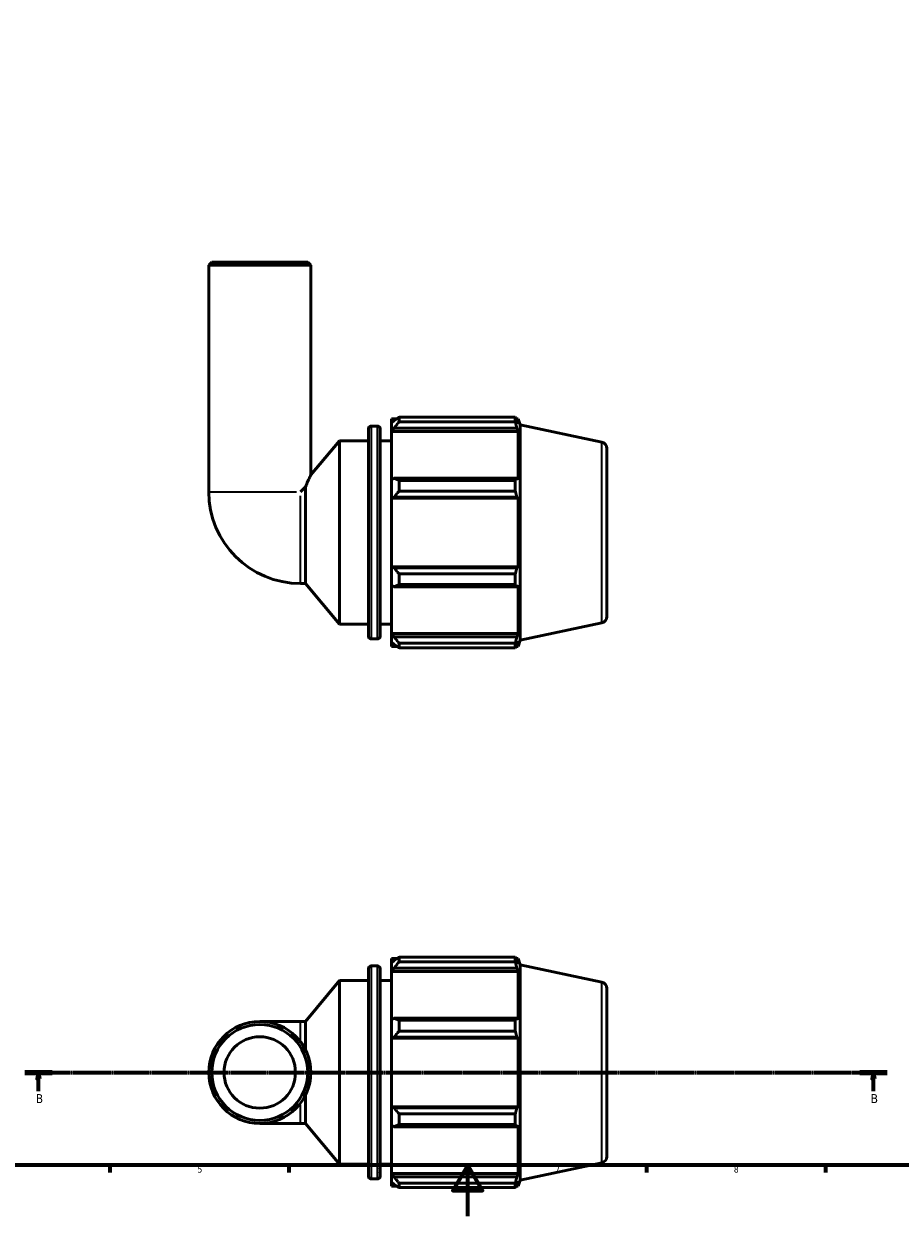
# Model space of a CAD drawing. Header units: millimetres. Extents: x 0 to 931, y 0 to 935.
# Tile 2 of 6: x 247 to 590, y 0 to 468. Entities that reach past the tile are written whole.
import ezdxf

# ---------------------------------------------------------------- set-up
doc = ezdxf.new("R2010")
doc.units = ezdxf.units.MM
doc.linetypes.add('CHAIN', pattern=[0.7087, 0.4724, -0.0591, 0.1181, -0.0591])
for name, color, linetype, lineweight in [('Border (ISO)', 7, 'Continuous', 70), ('Section Line (ISO)', 7, 'CHAIN', 70), ('Visible (ISO)', 7, 'Continuous', 50), ('Visible Narrow (ISO)', 7, 'Continuous', 35)]:
    doc.layers.add(name, color=color, linetype=linetype, lineweight=lineweight)
doc.styles.add('Label Text (ISO)', font='tahoma.ttf')
doc.styles.add('Note Text (ISO)', font='tahoma.ttf')

# ---------------------------------------------------------------- blocks, each defined once
blk = doc.blocks.new('Borders Default Border')
at = {"layer": 'Border (ISO)'}
for p, q in [((280.33, 20), (280.33, 17.1)), ((350.42, 20), (350.42, 17.1)), ((490.58, 20), (490.58, 17.1)), ((560.67, 20), (560.67, 17.1))]:
    blk.add_line(p, q, dxfattribs=at)
at = {"layer": 'Border (ISO)', "flags": 128}
for points in [[(20, 20), (20, 574), (821, 574), (821, 20), (20, 20)], [(420.5, 0), (420.5, 20), (414.73, 10), (426.27, 10), (420.5, 20)]]:
    blk.add_lwpolyline(points, dxfattribs=at)
at = {"layer": 'Border (ISO)', "color": 232, "true_color": 0xca0064, "char_height": 2.5, "attachment_point": 7, "style": 'Note Text (ISO)'}
for s, insert in [('5', (314.64, 17.05)), ('6', (384.66, 17.05)), ('7', (454.77, 17.1)), ('8', (524.81, 17.04))]:
    blk.add_mtext(s, dxfattribs=dict(at, insert=insert))
blk = doc.blocks.new('2dTransSection0')
at = {"layer": 'Section Line (ISO)', "linetype": 'CHAIN'}
blk.add_line((246.96, 56.35), (584.9, 56.35), dxfattribs=at)
at = {"layer": 'Section Line (ISO)', "linetype": 'Continuous', "lineweight": 140}
for p, q in [((246.96, 56.35), (257.72, 56.35)), ((574.14, 56.35), (584.9, 56.35))]:
    blk.add_line(p, q, dxfattribs=at)
at = {"layer": 'Section Line (ISO)', "linetype": 'Continuous'}
for p, q in [((252.34, 56.35), (251.84, 53.85)), ((252.34, 53.85), (252.34, 56.35)), ((252.84, 53.85), (252.34, 56.35)), ((579.52, 56.35), (579.02, 53.85)), ((579.52, 53.85), (579.52, 56.35)), ((580.02, 53.85), (579.52, 56.35)), ((251.84, 53.85), (252.84, 53.85)), ((252.34, 49.01), (252.34, 53.85)), ((579.02, 53.85), (580.02, 53.85)), ((579.52, 49.01), (579.52, 53.85))]:
    blk.add_line(p, q, dxfattribs=at)
at = {"layer": 'Section Line (ISO)', "linetype": 'Continuous', "flags": 128}
for points in [[(252.84, 53.85), (252.34, 56.35), (251.84, 53.85), (252.84, 53.85)], [(580.02, 53.85), (579.52, 56.35), (579.02, 53.85), (580.02, 53.85)]]:
    blk.add_lwpolyline(points, dxfattribs=at)
at = {"layer": 'Section Line (ISO)'}
for points in [[(252.84, 53.85), (252.34, 56.35), (251.84, 53.85), (252.84, 53.85)], [(580.02, 53.85), (579.52, 56.35), (579.02, 53.85), (580.02, 53.85)]]:
    blk.add_solid(points, dxfattribs=at)
at = {"layer": 'Section Line (ISO)', "char_height": 3.5, "attachment_point": 7, "style": 'Label Text (ISO)'}
for insert in [(251.27, 44.35), (578.45, 44.35)]:
    blk.add_mtext('B', dxfattribs=dict(at, insert=insert))

msp = doc.modelspace()

# ---------------------------------------------------------------- linework, layer by layer
at = {"layer": 'Visible (ISO)'}
for p, q in [((320.231, 374.099), (319.031, 372.899)), ((320.231, 374.099), (357.831, 374.099)), ((357.831, 374.099), (359.031, 372.899)), ((319.031, 284.099), (319.031, 372.899)), ((359.031, 372.899), (319.031, 372.899)), ((359.031, 290.656), (359.031, 372.899)), ((381.645, 227.339), (381.645, 308.859)), ((382.645, 309.859), (385.178, 309.859)), ((386.178, 308.859), (386.178, 227.339)), ((390.711, 312.739), (390.711, 311.131)), ((390.711, 312.739), (392.755, 312.739)), ((391.671, 312.047), (390.711, 311.131)), ((390.711, 308.121), (390.711, 311.131)), ((390.711, 308.121), (391.671, 308.973)), ((391.671, 308.973), (439.779, 308.973)), ((393.591, 313.264), (393.591, 311.528)), ((393.591, 313.264), (439.155, 313.264)), ((439.155, 311.528), (393.591, 311.528)), ((439.155, 311.528), (439.155, 313.264)), ((439.427, 312.739), (440.247, 312.739)), ((440.247, 310.673), (439.779, 312.047)), ((439.779, 308.973), (440.247, 307.695)), ((441.031, 310.326), (440.247, 312.739)), ((440.247, 310.673), (440.247, 312.739)), ((441.031, 225.872), (441.031, 310.326)), ((473.051, 303.52), (441.031, 310.326)), ((359.031, 290.656), (370.311, 304.099)), ((370.311, 232.099), (370.311, 304.099)), ((370.311, 304.099), (381.645, 304.099)), ((386.178, 304.099), (390.711, 304.099)), ((390.711, 307.695), (390.711, 308.121)), ((390.711, 307.695), (390.711, 288.933)), ((390.711, 307.695), (440.247, 307.695)), ((440.247, 288.712), (440.247, 307.695)), ((475.031, 301.075), (475.031, 235.124)), ((356.886, 285.954), (355.031, 284.099)), ((356.886, 248.099), (356.886, 285.954)), ((391.671, 289.377), (390.711, 288.933)), ((390.711, 281.667), (390.711, 288.933)), ((439.779, 289.377), (391.671, 289.377)), ((393.591, 288.543), (393.591, 284.352)), ((393.591, 288.543), (439.155, 288.543)), ((439.155, 284.352), (439.155, 288.543)), ((440.247, 288.712), (439.779, 289.377)), ((390.711, 281.667), (391.671, 281.956)), ((390.711, 281.523), (390.711, 281.667)), ((390.711, 281.523), (390.711, 254.676)), ((390.711, 281.523), (440.247, 281.523)), ((391.671, 281.956), (439.779, 281.956)), ((439.155, 284.352), (393.591, 284.352)), ((439.779, 281.956), (440.247, 281.523)), ((440.247, 254.676), (440.247, 281.523)), ((390.711, 254.531), (390.711, 254.676)), ((390.711, 254.676), (440.247, 254.676)), ((391.671, 254.243), (390.711, 254.531)), ((390.711, 247.265), (390.711, 254.531)), ((439.779, 254.243), (391.671, 254.243)), ((440.247, 254.676), (439.779, 254.243)), ((355.031, 248.099), (356.886, 248.099)), ((356.886, 248.099), (370.311, 232.099)), ((393.591, 251.846), (393.591, 247.656)), ((393.591, 251.846), (439.155, 251.846)), ((439.155, 247.656), (439.155, 251.846)), ((390.711, 247.265), (391.671, 246.822)), ((390.711, 247.265), (390.711, 228.503)), ((391.671, 246.822), (439.779, 246.822)), ((439.155, 247.656), (393.591, 247.656)), ((439.779, 246.822), (440.247, 247.487)), ((440.247, 228.503), (440.247, 247.487)), ((370.311, 232.099), (381.645, 232.099)), ((386.178, 232.099), (390.711, 232.099)), ((473.051, 232.678), (441.031, 225.872)), ((382.645, 226.339), (385.178, 226.339)), ((390.711, 228.077), (390.711, 228.503)), ((390.711, 228.503), (440.247, 228.503)), ((390.711, 225.068), (390.711, 228.077)), ((391.671, 227.226), (390.711, 228.077)), ((390.711, 225.068), (391.671, 224.152)), ((390.711, 225.068), (390.711, 223.459)), ((439.779, 227.226), (391.671, 227.226)), ((393.591, 224.67), (393.591, 222.935)), ((393.591, 224.67), (439.155, 224.67)), ((439.155, 222.935), (439.155, 224.67)), ((440.247, 228.503), (439.779, 227.226)), ((439.779, 224.152), (440.247, 225.525)), ((441.031, 225.872), (440.247, 223.459)), ((440.247, 223.459), (440.247, 225.525)), ((390.711, 223.459), (392.755, 223.459)), ((439.155, 222.935), (393.591, 222.935)), ((439.427, 223.459), (440.247, 223.459)), ((390.711, 100.99), (390.711, 99.381)), ((390.711, 100.99), (392.755, 100.99)), ((391.671, 100.297), (390.711, 99.381)), ((390.711, 96.372), (390.711, 99.381)), ((393.591, 101.514), (393.591, 99.778)), ((393.591, 101.514), (439.155, 101.514)), ((439.155, 99.778), (393.591, 99.778)), ((439.155, 99.778), (439.155, 101.514)), ((439.427, 100.99), (440.247, 100.99)), ((440.247, 98.924), (439.779, 100.297)), ((441.031, 98.577), (440.247, 100.99)), ((440.247, 98.924), (440.247, 100.99)), ((441.031, 14.123), (441.031, 98.577)), ((473.051, 91.771), (441.031, 98.577)), ((381.645, 15.59), (381.645, 97.11)), ((382.645, 98.11), (385.178, 98.11)), ((386.178, 97.11), (386.178, 15.59)), ((390.711, 96.372), (391.671, 97.223)), ((390.711, 95.946), (390.711, 96.372)), ((390.711, 95.946), (390.711, 77.184)), ((390.711, 95.946), (440.247, 95.946)), ((391.671, 97.223), (439.779, 97.223)), ((439.779, 97.223), (440.247, 95.946)), ((440.247, 76.962), (440.247, 95.946)), ((356.886, 76.35), (370.311, 92.35)), ((370.311, 20.35), (370.311, 92.35)), ((370.311, 92.35), (381.645, 92.35)), ((386.178, 92.35), (390.711, 92.35)), ((475.031, 89.325), (475.031, 23.374)), ((355.031, 76.35), (339.031, 76.35)), ((355.031, 76.35), (356.886, 76.35)), ((356.886, 65.362), (356.886, 76.35)), ((391.671, 77.627), (390.711, 77.184)), ((390.711, 69.917), (390.711, 77.184)), ((439.779, 77.627), (391.671, 77.627)), ((393.591, 76.793), (393.591, 72.603)), ((393.591, 76.793), (439.155, 76.793)), ((439.155, 72.603), (439.155, 76.793)), ((440.247, 76.962), (439.779, 77.627)), ((390.711, 69.917), (391.671, 70.206)), ((391.671, 70.206), (439.779, 70.206)), ((439.155, 72.603), (393.591, 72.603)), ((439.779, 70.206), (440.247, 69.773)), ((390.711, 69.773), (390.711, 69.917)), ((390.711, 69.773), (390.711, 42.926)), ((390.711, 69.773), (440.247, 69.773)), ((440.247, 42.926), (440.247, 69.773)), ((356.886, 36.35), (356.886, 47.337)), ((390.711, 42.782), (390.711, 42.926)), ((390.711, 42.926), (440.247, 42.926)), ((390.711, 35.516), (390.711, 42.782)), ((391.671, 42.493), (390.711, 42.782)), ((439.779, 42.493), (391.671, 42.493)), ((440.247, 42.926), (439.779, 42.493)), ((393.591, 40.097), (393.591, 35.906)), ((393.591, 40.097), (439.155, 40.097)), ((439.155, 35.906), (439.155, 40.097)), ((339.031, 36.35), (355.031, 36.35)), ((355.031, 36.35), (356.886, 36.35)), ((356.886, 36.35), (370.311, 20.35)), ((390.711, 35.516), (390.711, 16.753)), ((390.711, 35.516), (391.671, 35.072)), ((391.671, 35.072), (439.779, 35.072)), ((439.155, 35.906), (393.591, 35.906)), ((439.779, 35.072), (440.247, 35.737)), ((440.247, 16.753), (440.247, 35.737)), ((370.311, 20.35), (381.645, 20.35)), ((386.178, 20.35), (390.711, 20.35)), ((473.051, 20.929), (441.031, 14.123)), ((382.645, 14.59), (385.178, 14.59)), ((390.711, 16.328), (390.711, 16.753)), ((390.711, 16.753), (440.247, 16.753)), ((390.711, 13.318), (390.711, 16.328)), ((391.671, 15.476), (390.711, 16.328)), ((439.779, 15.476), (391.671, 15.476)), ((440.247, 16.753), (439.779, 15.476)), ((441.031, 14.123), (440.247, 11.71)), ((390.711, 13.318), (390.711, 11.71)), ((390.711, 13.318), (391.671, 12.402)), ((390.711, 11.71), (392.755, 11.71)), ((393.591, 12.921), (393.591, 11.185)), ((393.591, 12.921), (439.155, 12.921)), ((439.155, 11.185), (393.591, 11.185)), ((439.155, 11.185), (439.155, 12.921)), ((439.427, 11.71), (440.247, 11.71)), ((439.779, 12.402), (440.247, 13.776)), ((440.247, 11.71), (440.247, 13.776))]:
    msp.add_line(p, q, dxfattribs=at)
for radius in [20, 18.8, 14]:
    msp.add_circle((339.031, 56.35), radius, dxfattribs=at)
for centre, radius, start, end in [((382.645, 308.859), 1, 90, 180), ((385.178, 308.859), 1, 0, 90), ((472.531, 301.075), 2.5, 0, 78), ((355.031, 284.099), 36, 180, 270), ((472.531, 235.124), 2.5, 282, 0), ((382.645, 227.339), 1, 180, 270), ((385.178, 227.339), 1, 270, 0), ((382.645, 97.11), 1, 90, 180), ((385.178, 97.11), 1, 0, 90), ((472.531, 89.325), 2.5, 0, 78), ((472.531, 23.374), 2.5, 282, 0), ((382.645, 15.59), 1, 180, 270), ((385.178, 15.59), 1, 270, 0)]:
    msp.add_arc(centre, radius, start, end, dxfattribs=at)
for points, weights in [([(393.591, 313.264), (392.593, 312.643), (391.671, 312.047)], [1.01718155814, 1.01216698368, 1.006354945]), ([(391.671, 308.973), (392.593, 310.224), (393.591, 311.528)], [1.006354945, 1.01216698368, 1.01718155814]), ([(439.155, 313.264), (439.48, 312.643), (439.779, 312.047)], [1, 1.001347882, 1.00187905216]), ([(439.779, 308.973), (439.48, 310.224), (439.155, 311.528)], [1.00187905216, 1.001347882, 1]), ([(393.591, 288.543), (392.593, 288.968), (391.671, 289.377)], [1.01718155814, 1.01216698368, 1.006354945]), ([(439.155, 288.543), (439.48, 288.968), (439.779, 289.377)], [1, 1.001347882, 1.00187905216]), ([(391.671, 281.956), (392.593, 283.13), (393.591, 284.352)], [1.006354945, 1.01216698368, 1.01718155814]), ([(439.779, 281.956), (439.48, 283.13), (439.155, 284.352)], [1.00187905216, 1.001347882, 1]), ([(393.591, 251.846), (392.593, 253.069), (391.671, 254.243)], [1.01718155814, 1.01216698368, 1.006354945]), ([(439.155, 251.846), (439.48, 253.069), (439.779, 254.243)], [1, 1.001347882, 1.00187905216]), ([(391.671, 246.822), (392.593, 247.23), (393.591, 247.656)], [1.006354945, 1.01216698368, 1.01718155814]), ([(439.779, 246.822), (439.48, 247.23), (439.155, 247.656)], [1.00187905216, 1.001347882, 1]), ([(393.591, 224.67), (392.593, 225.974), (391.671, 227.226)], [1.01718155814, 1.01216698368, 1.006354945]), ([(439.155, 224.67), (439.48, 225.974), (439.779, 227.226)], [1, 1.001347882, 1.00187905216]), ([(391.671, 224.152), (392.593, 223.556), (393.591, 222.935)], [1.006354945, 1.01216698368, 1.01718155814]), ([(439.779, 224.152), (439.48, 223.556), (439.155, 222.935)], [1.00187905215, 1.001347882, 1]), ([(393.591, 101.514), (392.593, 100.893), (391.671, 100.297)], [1.01718155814, 1.01216698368, 1.006354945]), ([(391.671, 97.223), (392.593, 98.475), (393.591, 99.778)], [1.006354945, 1.01216698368, 1.01718155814]), ([(439.155, 101.514), (439.48, 100.893), (439.779, 100.297)], [1, 1.001347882, 1.00187905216]), ([(439.779, 97.223), (439.48, 98.475), (439.155, 99.778)], [1.00187905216, 1.001347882, 1]), ([(393.591, 76.793), (392.593, 77.219), (391.671, 77.627)], [1.01718155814, 1.01216698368, 1.006354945]), ([(439.155, 76.793), (439.48, 77.219), (439.779, 77.627)], [1, 1.001347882, 1.00187905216]), ([(391.671, 70.206), (392.593, 71.38), (393.591, 72.603)], [1.006354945, 1.01216698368, 1.01718155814]), ([(439.779, 70.206), (439.48, 71.38), (439.155, 72.603)], [1.00187905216, 1.001347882, 1]), ([(393.591, 40.097), (392.593, 41.319), (391.671, 42.493)], [1.01718155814, 1.01216698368, 1.006354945]), ([(439.155, 40.097), (439.48, 41.319), (439.779, 42.493)], [1, 1.001347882, 1.00187905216]), ([(391.671, 35.072), (392.593, 35.481), (393.591, 35.906)], [1.006354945, 1.01216698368, 1.01718155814]), ([(439.779, 35.072), (439.48, 35.481), (439.155, 35.906)], [1.00187905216, 1.001347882, 1]), ([(393.591, 12.921), (392.593, 14.225), (391.671, 15.476)], [1.01718155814, 1.01216698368, 1.006354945]), ([(439.155, 12.921), (439.48, 14.225), (439.779, 15.476)], [1, 1.001347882, 1.00187905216]), ([(391.671, 12.402), (392.593, 11.806), (393.591, 11.185)], [1.006354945, 1.01216698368, 1.01718155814]), ([(439.779, 12.402), (439.48, 11.806), (439.155, 11.185)], [1.00187905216, 1.001347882, 1])]:
    msp.add_rational_spline(points, weights, degree=2, dxfattribs=at)
msp.add_open_spline([(356.886, 285.954), (357.253, 286.812), (357.601, 287.589), (358.207, 288.918), (358.507, 289.557), (358.921, 290.429), (359.031, 290.656), (359.031, 290.656)], degree=3, knots=[7.6535386, 7.6535386, 7.6535386, 7.6535386, 7.9813199, 7.9813199, 8.3308905, 8.3308905, 8.6804611, 8.6804611, 8.6804611, 8.6804611], dxfattribs=at)
at = {"layer": 'Visible Narrow (ISO)'}
for p, q in [((382.645, 309.345), (382.645, 226.853)), ((385.178, 226.853), (385.178, 309.345)), ((473.051, 233.114), (473.051, 303.084)), ((319.187, 284.099), (353.412, 284.099)), ((355.031, 248.255), (355.031, 282.48)), ((382.645, 97.595), (382.645, 15.104)), ((385.178, 15.104), (385.178, 97.595)), ((473.051, 21.365), (473.051, 91.334)), ((355.031, 69.078), (355.031, 76.328)), ((355.031, 36.371), (355.031, 43.621))]:
    msp.add_line(p, q, dxfattribs=at)

# ---------------------------------------------------------------- block references
msp.add_blockref('Borders Default Border', (0, 0))
at = {"layer": 'Section Line (ISO)'}
msp.add_blockref('2dTransSection0', (0, 0), dxfattribs=at)

doc.saveas('drawing.dxf')
